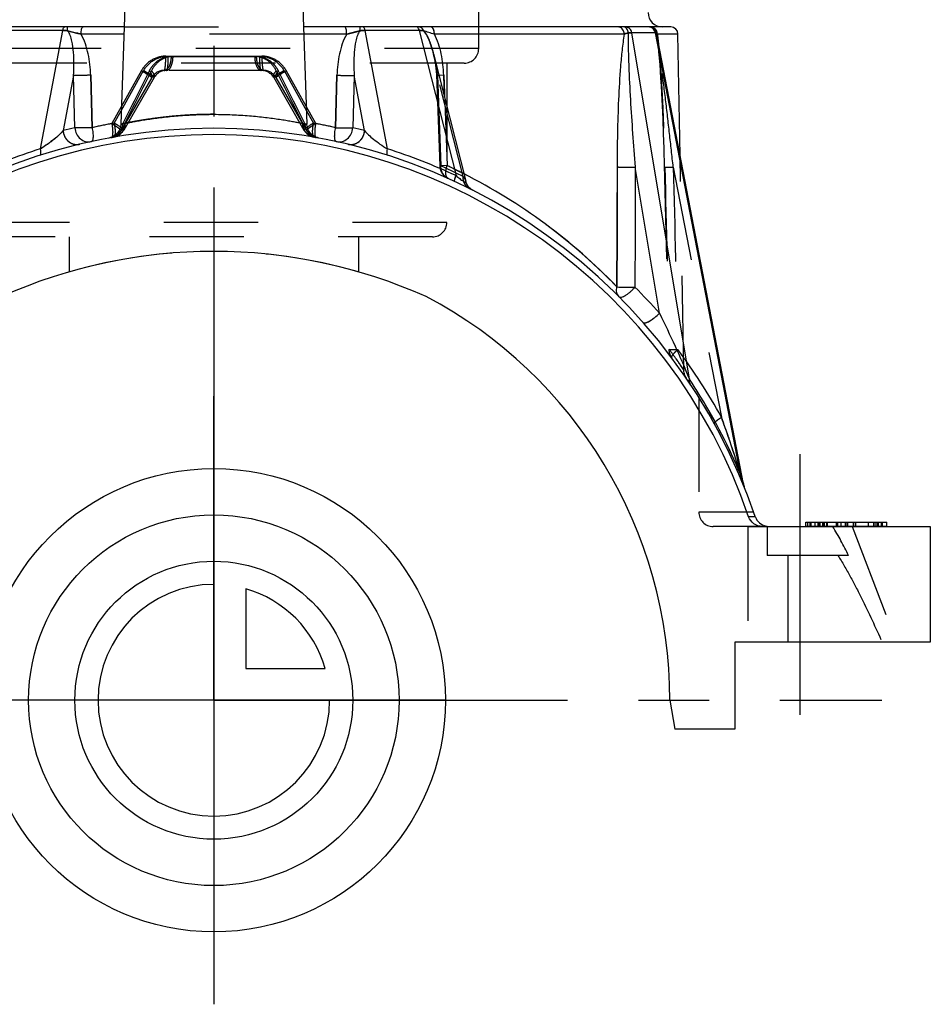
# Model space of a CAD drawing. Header units: millimetres. Extents: x 450 to 550, y 433 to 568.
# Tile 2 of 7: x 487 to 550, y 433 to 501. Entities that reach past the tile are written whole.
import ezdxf

# ---------------------------------------------------------------- set-up
doc = ezdxf.new("R2010")
doc.units = ezdxf.units.MM
doc.header["$LTSCALE"] = 65.185185
doc.linetypes.add('CENTER', pattern=[0.6, 0.375, -0.075, 0.075, -0.075])
doc.linetypes.add('HIDDEN', pattern=[0.2, 0.1, -0.1])
for name, color, linetype in [('ACHSEN_S', 7, 'CONTINUOUS'), ('KOERPER', 7, 'CONTINUOUS'), ('KONST.EL_MIT_GEO', 7, 'CONTINUOUS'), ('KURVEN', 7, 'CONTINUOUS')]:
    doc.layers.add(name, color=color, linetype=linetype)

msp = doc.modelspace()

# ---------------------------------------------------------------- linework, layer by layer
at = {"layer": 'ACHSEN_S', "color": 2, "linetype": 'CENTER'}
msp.add_line((500, 567.639), (500, 433), dxfattribs=at)
at = {"layer": 'KOERPER', "color": 2, "linetype": 'CENTER'}
for q in [(500, 475), (453.724, 454), (546.146, 454), (500, 433)]:
    msp.add_line((500, 454), q, dxfattribs=at)
at = {"layer": 'KOERPER', "color": 8, "linetype": 'HIDDEN'}
for p, q in [((536.9, 466), (544.1, 466)), ((538.237, 466), (538.237, 464)), ((543.852, 464), (538.237, 464)), ((539.657, 464), (539.657, 458))]:
    msp.add_line(p, q, dxfattribs=at)
at = {"layer": 'KOERPER', "color": 7, "linetype": 'Continuous'}
for p, q in [((549.5, 466), (549.5, 458)), ((549.5, 458), (536, 458)), ((536, 458), (536, 452))]:
    msp.add_line(p, q, dxfattribs=at)
msp.add_arc((500, 449), 36, 65.9506, 114.0494, dxfattribs=at)
at = {"layer": 'KOERPER', "color": 8, "linetype": 'HIDDEN'}
msp.add_open_spline([(543.852, 464), (543.513, 464.679), (543.158, 465.352), (542.763, 466)], degree=3, dxfattribs=at)
msp.add_open_spline([(543.113, 464), (543.416, 463.527), (543.978, 462.552), (545.007, 460.554), (545.717, 459.024), (546.179, 458)], degree=3, knots=[0, 0, 0, 0, 0.249978, 0.499988, 1, 1, 1, 1], dxfattribs=at)
at = {"layer": 'KONST.EL_MIT_GEO', "color": 7, "linetype": 'Continuous'}
for p, q in [((493.966, 505.235), (493.566, 493.779)), ((506.034, 505.235), (506.434, 493.779)), ((493.801, 500.5), (468.433, 500.5)), ((531.567, 500.5), (506.199, 500.5)), ((489.548, 500.25), (485.805, 500.25)), ((489.548, 500.25), (488.006, 492.079)), ((493.784, 500.009), (490.822, 500.009)), ((509.178, 500.009), (506.216, 500.009)), ((514.195, 500.25), (510.452, 500.25)), ((511.994, 492.079), (510.452, 500.25)), ((514.195, 500.25), (516.732, 490.23)), ((528.354, 500.009), (515.236, 500.009)), ((530.502, 500.095), (528.88, 500.095)), ((532.855, 476.178), (528.88, 500.095)), ((536.385, 469.607), (530.502, 500.095)), ((536.59, 468.93), (530.577, 500.095)), ((532.067, 500.009), (530.641, 500.009)), ((532.214, 491.613), (532.067, 500.009)), ((515.175, 498.643), (517.401, 489.852)), ((490.305, 497.147), (489.586, 493.337)), ((490.404, 493.526), (490.305, 497.147)), ((491.588, 493.543), (491.493, 497.165)), ((508.507, 497.165), (508.412, 493.543)), ((509.695, 497.147), (509.596, 493.526)), ((510.414, 493.337), (509.695, 497.147)), ((515.884, 497.165), (515.553, 497.152)), ((515.94, 495.624), (515.884, 497.165)), ((493.12, 493.856), (493.599, 494.711)), ((506.401, 494.711), (506.88, 493.856)), ((530.784, 480.723), (529.107, 490.813)), ((517.402, 489.848), (517.402, 489.848)), ((517.914, 489.204), (517.913, 489.205)), ((517.917, 489.203), (517.917, 489.203)), ((536.48, 469.295), (536.529, 469.133)), ((537.409, 466.681), (536.948, 466.677)), ((537.899, 466), (549.5, 466)), ((540.9, 466.3), (546.5, 466.3)), ((540.9, 466), (540.9, 466.3)), ((541.048, 466), (541.048, 466.3)), ((545.909, 466), (545.909, 466.3)), ((546.5, 466), (546.5, 466.3)), ((531.5, 454), (531.853, 452)), ((536, 452), (531.853, 452))]:
    msp.add_line(p, q, dxfattribs=at)
at = {"layer": 'KONST.EL_MIT_GEO', "color": 8, "linetype": 'HIDDEN'}
for p, q in [((518.3, 499), (518.3, 502)), ((493.801, 500.5), (506.199, 500.5)), ((506.216, 500.009), (493.784, 500.009)), ((530.502, 500.095), (530.527, 500.096)), ((530.576, 500.094), (530.577, 500.095)), ((530.577, 500.08), (530.602, 499.914)), ((530.6, 499.927), (530.627, 499.734)), ((530.625, 499.747), (530.65, 499.55)), ((530.648, 499.563), (530.672, 499.362)), ((530.67, 499.375), (530.693, 499.169)), ((530.691, 499.182), (530.713, 498.97)), ((518.3, 499), (481.7, 499)), ((496.681, 498.483), (503.319, 498.483)), ((497.048, 498.465), (502.952, 498.465)), ((515.184, 498.609), (515.225, 498.432)), ((530.712, 498.984), (530.732, 498.767)), ((530.731, 498.78), (530.751, 498.558)), ((530.75, 498.572), (530.786, 498.138)), ((517.3, 498), (482.7, 498)), ((515.225, 498.432), (515.262, 498.242)), ((515.261, 498.247), (515.295, 498.048)), ((515.294, 498.054), (515.323, 497.847)), ((515.322, 497.855), (515.346, 497.639)), ((516.1, 498), (516.1, 487)), ((530.769, 498.344), (530.805, 497.9)), ((530.804, 497.914), (530.838, 497.436)), ((491.493, 497.165), (491.588, 493.543)), ((495.001, 497.482), (492.953, 493.825)), ((493.599, 494.711), (495.151, 497.482)), ((503.423, 497.5), (496.577, 497.5)), ((504.849, 497.482), (506.401, 494.711)), ((507.047, 493.825), (504.999, 497.482)), ((508.412, 493.543), (508.507, 497.165)), ((515.345, 497.648), (515.364, 497.424)), ((515.363, 497.435), (515.376, 497.202)), ((515.376, 497.215), (515.612, 490.9)), ((515.553, 497.152), (515.379, 497.145)), ((515.379, 497.145), (515.455, 497.147)), ((517.22, 490.174), (515.455, 497.147)), ((515.455, 497.147), (515.688, 490.902)), ((515.884, 497.165), (516.111, 490.919)), ((530.837, 497.45), (530.87, 496.95)), ((495.711, 497), (493.6, 493.343)), ((495.866, 497), (493.772, 493.374)), ((504.134, 497), (506.228, 493.374)), ((504.289, 497), (506.4, 493.343)), ((530.869, 496.963), (530.901, 496.44)), ((530.9, 496.454), (530.93, 495.903)), ((530.93, 495.918), (530.973, 495.044)), ((530.972, 495.059), (531.014, 494.12)), ((493.86, 493.839), (493.566, 493.777)), ((493.566, 493.777), (493.711, 493.808)), ((506.434, 493.777), (506.14, 493.839)), ((506.289, 493.808), (506.434, 493.777)), ((531.013, 494.135), (531.051, 493.136)), ((531.051, 493.151), (531.086, 492.097)), ((531.085, 492.113), (531.121, 490.823)), ((531.117, 491.01), (531.438, 478.225)), ((532.473, 476.783), (532.214, 491.613)), ((516.111, 490.919), (515.612, 490.9)), ((515.688, 490.902), (515.612, 490.9)), ((531.739, 490.813), (535.071, 473.543)), ((517.427, 489.765), (517.402, 489.848)), ((517.402, 489.848), (517.402, 489.848)), ((517.44, 489.731), (517.427, 489.765)), ((517.541, 489.536), (517.52, 489.569)), ((517.561, 489.507), (517.541, 489.536)), ((517.648, 489.404), (517.62, 489.433)), ((517.675, 489.376), (517.648, 489.404)), ((517.918, 489.202), (517.696, 489.314)), ((517.88, 489.222), (517.845, 489.243)), ((517.918, 489.202), (517.887, 489.218)), ((517.918, 489.202), (517.908, 489.207)), ((516.1, 487), (483.9, 487)), ((515.1, 486), (484.9, 486)), ((490, 486), (490, 483.591)), ((510, 486), (510, 483.591)), ((533.5, 474.91), (533.5, 467)), ((536.371, 469.408), (536.443, 469.237)), ((536.443, 469.237), (536.482, 469.143)), ((536.482, 469.143), (536.551, 468.977)), ((536.551, 468.977), (536.618, 468.811)), ((536.618, 468.811), (536.644, 468.747)), ((537.299, 467), (533.5, 467)), ((536.948, 466.677), (537.409, 466.681)), ((537.899, 466), (534.5, 466)), ((536.9, 466), (536.9, 458)), ((541.198, 466), (541.198, 466.3)), ((541.218, 466), (541.218, 466.3)), ((541.279, 466), (541.279, 466.3)), ((541.534, 466), (541.534, 466.3)), ((541.746, 466), (541.746, 466.3)), ((541.851, 466), (541.851, 466.3)), ((541.887, 466), (541.887, 466.3)), ((542.081, 466), (542.081, 466.3)), ((542.168, 466), (542.168, 466.3)), ((542.185, 466), (542.185, 466.3)), ((542.35, 466), (542.35, 466.3)), ((542.397, 466), (542.397, 466.3)), ((543.014, 466), (543.014, 466.3)), ((543.066, 466), (543.066, 466.3)), ((543.108, 466), (543.108, 466.3)), ((543.331, 466), (543.331, 466.3)), ((543.65, 466), (543.65, 466.3)), ((543.753, 466), (543.753, 466.3)), ((543.808, 466), (543.808, 466.3)), ((544.1, 466), (547.171, 458)), ((544.197, 466), (544.197, 466.3)), ((544.332, 466), (544.332, 466.3)), ((544.345, 466), (544.345, 466.3)), ((545.232, 466), (545.232, 466.3)), ((545.598, 466), (545.598, 466.3)), ((545.611, 466), (545.611, 466.3)), ((545.76, 466), (545.76, 466.3)), ((545.866, 466), (545.866, 466.3)), ((546.121, 466), (546.121, 466.3)), ((546.134, 466), (546.134, 466.3)), ((546.202, 466), (546.202, 466.3)), ((547.171, 458), (536.9, 458))]:
    msp.add_line(p, q, dxfattribs=at)
at = {"layer": 'KONST.EL_MIT_GEO', "color": 2, "linetype": 'CENTER'}
msp.add_line((540.5, 453), (540.5, 471), dxfattribs=at)
at = {"layer": 'KONST.EL_MIT_GEO', "color": 7, "linetype": 'Continuous'}
for points in [[(493.566, 493.777), (493.565, 493.745), (493.553, 493.645), (493.531, 493.546), (493.499, 493.449), (493.457, 493.357), (493.407, 493.269), (493.347, 493.187), (493.28, 493.111), (493.205, 493.042), (493.124, 492.982), (493.037, 492.93), (492.946, 492.887), (492.85, 492.853), (492.751, 492.829)], [(507.249, 492.829), (507.15, 492.853), (507.054, 492.887), (506.963, 492.93), (506.876, 492.982), (506.795, 493.042), (506.72, 493.111), (506.653, 493.187), (506.593, 493.269), (506.543, 493.357), (506.501, 493.449), (506.469, 493.546), (506.447, 493.645), (506.435, 493.745), (506.434, 493.777)], [(517.628, 489.425), (517.62, 489.433), (517.613, 489.442), (517.605, 489.451), (517.598, 489.46), (517.59, 489.469), (517.583, 489.479), (517.576, 489.488), (517.569, 489.498), (517.561, 489.507), (517.554, 489.517), (517.547, 489.527), (517.541, 489.537), (517.534, 489.548), (517.527, 489.558), (517.52, 489.569), (517.514, 489.579), (517.508, 489.59), (517.501, 489.601), (517.495, 489.612), (517.489, 489.624), (517.483, 489.635), (517.477, 489.646), (517.471, 489.658), (517.466, 489.67), (517.46, 489.682), (517.455, 489.694), (517.45, 489.706), (517.445, 489.718), (517.44, 489.731), (517.435, 489.743), (517.43, 489.756), (517.426, 489.769), (517.422, 489.782), (517.417, 489.795), (517.413, 489.808), (517.41, 489.821), (517.406, 489.834), (517.402, 489.848)], [(517.911, 489.206), (517.905, 489.209), (517.9, 489.212), (517.894, 489.215), (517.887, 489.218), (517.88, 489.222), (517.873, 489.226), (517.866, 489.231), (517.859, 489.235), (517.851, 489.24), (517.843, 489.244), (517.835, 489.249), (517.828, 489.254), (517.82, 489.26), (517.812, 489.265), (517.804, 489.27), (517.796, 489.276), (517.787, 489.282), (517.779, 489.288), (517.771, 489.294), (517.763, 489.3), (517.755, 489.306), (517.747, 489.312), (517.739, 489.319), (517.731, 489.326), (517.723, 489.332), (517.715, 489.339), (517.707, 489.346), (517.699, 489.354), (517.691, 489.361), (517.683, 489.369), (517.675, 489.376), (517.667, 489.384), (517.659, 489.392), (517.651, 489.4), (517.643, 489.408), (517.636, 489.416), (517.628, 489.425)]]:
    msp.add_lwpolyline(points, dxfattribs=at)
at = {"layer": 'KONST.EL_MIT_GEO', "color": 8, "linetype": 'HIDDEN'}
for points in [[(517.514, 489.579), (517.497, 489.609), (517.459, 489.686), (517.445, 489.718)], [(517.613, 489.442), (517.592, 489.468), (517.569, 489.498)], [(517.739, 489.319), (517.709, 489.345), (517.683, 489.369)], [(517.804, 489.27), (517.775, 489.291), (517.747, 489.312)], [(517.845, 489.243), (517.845, 489.243), (517.812, 489.265)], [(532.646, 476.237), (532.603, 476.307), (532.565, 476.38), (532.533, 476.457), (532.508, 476.537), (532.489, 476.618), (532.477, 476.701), (532.473, 476.783)], [(536.644, 468.747), (536.63, 468.784), (536.617, 468.822), (536.606, 468.861), (536.597, 468.9), (536.59, 468.929)]]:
    msp.add_lwpolyline(points, dxfattribs=at)
at = {"layer": 'KONST.EL_MIT_GEO', "color": 7, "linetype": 'Continuous'}
for centre, radius, start, end in [((531, 501.5), 1, 180, 270), ((528.301, 500.274), 0.226, 80.12022, 89.95015), ((530.049, 500.076), 0.424, 84.94808, 89.98965), ((530.086, 500), 0.5, 10.92127, 90), ((531.567, 500), 0.5, 1.00001, 90.00069), ((530.024, 500.029), 0.478, 41.63241, 48.23578), ((529.978, 500.001), 0.532, 10.19652, 22.47318), ((530.592, 498.08), 2.018, 91.84734, 92.56103), ((530.125, 500.002), 0.516, 15.10833, 22.26468), ((530.116, 499.999), 0.525, 1.01189, 15.12941), ((515.143, 497.864), 15.645, 7.23885, 7.88082), ((508.392, 497.02), 22.449, 5.98651, 7.20256), ((500.049, 456.102), 38.385, 100.39877, 102.73311), ((488.582, 486.306), 8.809, 57.31, 58.99253), ((511.415, 486.31), 8.804, 121.00715, 122.69059), ((499.976, 456.222), 38.263, 77.26321, 79.60491), ((500, 454), 39.5, 18.72266, 161.27734), ((500, 454), 39.063, 18.9367, 161.0633), ((499.077, 453.964), 40.501, 102.3658, 103.55244), ((500.923, 453.964), 40.501, 76.44756, 77.6342), ((500.332, 453.499), 40.501, 107.71764, 114.91782), ((499.669, 453.5), 40.5, 65.08208, 72.28231), ((499.496, 455.212), 39.385, 43.94979, 63.16219), ((500.375, 453.959), 40.51, 41.35233, 44.85154), ((500, 454), 31.5, 0, 62.24176), ((499.045, 453.776), 40.558, 33.04702, 33.52768), ((499.141, 453.839), 40.444, 31.54857, 33.04715), ((499.087, 453.806), 40.507, 22.95914, 31.54796), ((456.975, 445.22), 83.07, 16.84706, 17.0717), ((537.572, 469.118), 1, 190.9209, 192.57988), ((538.357, 467), 1, 198.72266, 258.12632)]:
    msp.add_arc(centre, radius, start, end, dxfattribs=at)
at = {"layer": 'KONST.EL_MIT_GEO', "color": 8, "linetype": 'HIDDEN'}
for centre, radius, start, end in [((530.085, 500.003), 0.497, 9.19128, 10.92127), ((511.815, 496.727), 19.061, 9.85805, 10.17337), ((504.093, 495.851), 11.429, 10.84048, 14.13129), ((517.3, 499), 1, 270, 360), ((501.385, 495.326), 14.187, 7.37465, 10.86386), ((-1233.166, 1364.611), 1934.012, 333.239796, 333.361079), ((-1227.975, 1362.08), 1928.357, 333.240325, 333.360922), ((496.577, 496.5), 1, 90.00851, 149.99787), ((496.732, 496.5), 1, 90.00606, 149.99238), ((496.577, 497.724), 0.224, 270.05537, 280.35948), ((503.268, 496.5), 1, 30.00711, 89.98974), ((503.423, 496.5), 1, 30.00652, 89.9945), ((2203.379, 1349.703), 1900.822, 206.638032, 206.760369), ((2067.091, 1281.124), 1748.133, 206.633595, 206.76777), ((500.028, 456.201), 38.284, 100.65051, 102.73626), ((492.708, 493.833), 1.003, 348.27176, 356.39839), ((492.848, 493.765), 0.864, 352.0274, 355.62011), ((492.735, 493.83), 0.976, 356.42212, 358.68097), ((492.83, 493.766), 0.882, 355.63068, 2.71471), ((507.297, 493.767), 1.008, 177.65483, 179.16877), ((507.383, 493.844), 1.094, 181.87238, 186.60312), ((507.344, 493.839), 1.055, 186.59935, 191.50998), ((499.99, 456.291), 38.192, 77.26126, 79.35198), ((492.734, 493.843), 1, 280.33547, 330), ((492.906, 493.874), 1, 280.08748, 330), ((492.743, 493.799), 0.955, 296.21188, 306.87871), ((492.735, 493.809), 0.968, 306.88207, 312.14464), ((492.722, 493.823), 0.987, 312.16524, 322.53266), ((492.885, 493.756), 0.826, 330.00305, 333.70714), ((492.876, 493.76), 0.835, 333.72742, 344.74111), ((492.696, 493.835), 1.015, 343.18739, 348.28756), ((492.863, 493.763), 0.849, 344.75888, 352.02894), ((507.094, 493.874), 1, 210, 259.9127), ((507.129, 493.761), 0.84, 187.93328, 198.9139), ((507.295, 493.829), 1.005, 191.5074, 196.6557), ((507.12, 493.758), 0.831, 198.92366, 209.98158), ((507.266, 493.843), 1, 210, 259.66453), ((507.274, 493.82), 0.982, 217.44573, 227.86072), ((507.264, 493.81), 0.968, 227.89681, 233.16877), ((492.744, 493.786), 0.942, 280.3636, 285.76064), ((492.736, 493.815), 0.972, 285.72711, 296.15531), ((507.258, 493.796), 0.953, 254.3315, 259.65828), ((516.611, 490.937), 1, 182.1328, 245.78609), ((499.077, 453.966), 40.499, 63.38494, 65.78611), ((499.531, 455.254), 39.331, 43.94098, 65.06761), ((499.822, 455.783), 38.729, 63.21042, 65.12759), ((518.252, 490.13), 1.032, 177.56955, 182.59038), ((515.1, 487), 1, 270, 360), ((500, 449), 36, 73.87215, 106.12786), ((498.624, 454.397), 40.581, 34.93205, 35.97006), ((499.618, 453.965), 40.5, 28.90879, 36.78184), ((499.093, 453.809), 40.5, 22.95862, 33.52674), ((465.412, 448.042), 74.18, 16.94795, 20.10744), ((467.66, 448.703), 71.838, 16.53425, 16.9663), ((537.572, 469.118), 1, 192.57988, 201.6878), ((534.5, 467), 1, 180, 270), ((538.357, 467), 1, 258.12632, 270)]:
    msp.add_arc(centre, radius, start, end, dxfattribs=at)
at = {"layer": 'KONST.EL_MIT_GEO', "color": 7, "linetype": 'Continuous'}
for points, knots in [([(489.548, 500.25), (489.556, 500.285), (489.574, 500.349), (489.616, 500.442), (489.675, 500.5), (489.714, 500.5)], [0, 0, 0, 0, 0.344026, 0.627492, 1, 1, 1, 1]), ([(489.896, 500.239), (489.896, 500.275), (489.895, 500.338), (489.894, 500.413), (489.892, 500.457), (489.892, 500.48), (489.889, 500.491), (489.89, 500.5), (489.889, 500.5)], [0, 0, 0, 0, 0.412367, 0.730591, 0.846541, 0.930865, 0.982229, 1, 1, 1, 1]), ([(490.822, 500.009), (490.822, 500.126), (490.839, 500.285), (490.892, 500.45), (490.943, 500.5), (490.965, 500.5)], [0, 0, 0, 0, 0.658862, 0.876404, 1, 1, 1, 1]), ([(509.178, 500.009), (509.178, 500.126), (509.161, 500.285), (509.108, 500.45), (509.057, 500.5), (509.035, 500.5)], [0, 0, 0, 0, 0.658872, 0.876413, 1, 1, 1, 1]), ([(510.104, 500.239), (510.104, 500.275), (510.105, 500.338), (510.106, 500.413), (510.108, 500.457), (510.108, 500.48), (510.111, 500.491), (510.11, 500.5), (510.111, 500.5)], [0, 0, 0, 0, 0.412369, 0.730592, 0.846542, 0.930866, 0.98223, 1, 1, 1, 1]), ([(510.452, 500.25), (510.444, 500.285), (510.426, 500.349), (510.384, 500.442), (510.325, 500.5), (510.286, 500.5)], [0, 0, 0, 0, 0.344029, 0.627497, 1, 1, 1, 1]), ([(514.195, 500.25), (514.183, 500.302), (514.158, 500.388), (514.105, 500.467), (514.073, 500.486)], [0, 0, 0, 0, 0.590764, 1, 1, 1, 1]), ([(514.492, 500.239), (514.464, 500.311), (514.386, 500.439), (514.242, 500.5), (514.176, 500.5)], [0, 0, 0, 0, 0.541466, 1, 1, 1, 1]), ([(515.236, 500.009), (515.236, 500.072), (515.223, 500.193), (515.174, 500.371), (515.072, 500.5), (514.999, 500.5)], [0, 0, 0, 0, 0.328758, 0.61907, 1, 1, 1, 1]), ([(528.354, 500.009), (528.352, 500.113), (528.292, 500.32), (528.118, 500.455), (528.025, 500.483)], [0, 0, 0, 0, 0.517518, 1, 1, 1, 1]), ([(528.63, 500.094), (528.618, 500.19), (528.566, 500.362), (528.415, 500.484), (528.34, 500.497)], [0, 0, 0, 0, 0.558159, 1, 1, 1, 1]), ([(528.88, 500.095), (528.86, 500.204), (528.753, 500.412), (528.531, 500.5), (528.426, 500.5)], [0, 0, 0, 0, 0.512486, 1, 1, 1, 1]), ([(530.343, 500.386), (530.325, 500.402), (530.25, 500.459), (530.156, 500.492), (530.086, 500.498)], [0, 0, 0, 0, 0.254974, 1, 1, 1, 1]), ([(489.896, 500.239), (489.866, 500.241), (489.751, 500.249), (489.634, 500.251), (489.548, 500.25)], [0, 0, 0, 0, 0.255903, 1, 1, 1, 1]), ([(490.305, 497.147), (490.322, 497.413), (490.342, 497.946), (490.314, 498.741), (490.229, 499.398), (490.089, 499.9), (489.977, 500.139), (489.896, 500.239)], [0, 0, 0, 0, 0.253111, 0.504931, 0.754709, 0.878349, 1, 1, 1, 1]), ([(490.822, 500.009), (490.745, 500.025), (490.434, 500.091), (490.126, 500.172), (489.896, 500.239)], [0, 0, 0, 0, 0.246026, 1, 1, 1, 1]), ([(491.493, 497.165), (491.48, 497.657), (491.401, 498.396), (491.141, 499.345), (490.944, 499.797), (490.822, 500.009)], [0, 0, 0, 0, 0.501278, 0.751338, 1, 1, 1, 1]), ([(509.178, 500.009), (509.056, 499.797), (508.859, 499.345), (508.599, 498.396), (508.52, 497.657), (508.507, 497.165)], [0, 0, 0, 0, 0.248662, 0.498722, 1, 1, 1, 1]), ([(510.104, 500.239), (510.027, 500.217), (509.722, 500.128), (509.411, 500.057), (509.178, 500.009)], [0, 0, 0, 0, 0.251635, 1, 1, 1, 1]), ([(510.104, 500.239), (510.023, 500.139), (509.911, 499.9), (509.771, 499.398), (509.686, 498.741), (509.658, 497.946), (509.678, 497.413), (509.695, 497.147)], [0, 0, 0, 0, 0.121651, 0.245291, 0.495069, 0.746889, 1, 1, 1, 1]), ([(510.452, 500.25), (510.424, 500.25), (510.308, 500.251), (510.192, 500.245), (510.104, 500.239)], [0, 0, 0, 0, 0.241834, 1, 1, 1, 1]), ([(514.492, 500.239), (514.47, 500.241), (514.371, 500.249), (514.272, 500.251), (514.195, 500.25)], [0, 0, 0, 0, 0.226935, 1, 1, 1, 1]), ([(515.175, 498.643), (515.104, 498.925), (514.979, 499.346), (514.747, 499.88), (514.593, 500.133), (514.492, 500.239)], [0, 0, 0, 0, 0.498903, 0.749825, 1, 1, 1, 1]), ([(515.236, 500.009), (515.106, 500.038), (514.854, 500.104), (514.611, 500.196), (514.492, 500.239)], [0, 0, 0, 0, 0.515227, 1, 1, 1, 1]), ([(515.884, 497.165), (515.866, 497.657), (515.786, 498.395), (515.538, 499.343), (515.352, 499.796), (515.236, 500.009)], [0, 0, 0, 0, 0.502928, 0.752936, 1, 1, 1, 1]), ([(528.354, 500.009), (528.289, 499.643), (528.193, 498.896), (528.054, 497.383), (527.947, 495.466), (527.876, 493.152), (527.861, 491.605), (527.86, 490.831)], [0, 0, 0, 0, 0.121285, 0.245124, 0.495501, 0.747414, 1, 1, 1, 1]), ([(528.63, 500.094), (528.604, 500.086), (528.511, 500.06), (528.418, 500.032), (528.354, 500.009)], [0, 0, 0, 0, 0.285812, 1, 1, 1, 1]), ([(528.63, 500.094), (528.62, 499.713), (528.627, 498.946), (528.675, 497.405), (528.774, 495.469), (528.926, 493.142), (529.044, 491.59), (529.107, 490.813)], [0, 0, 0, 0, 0.123025, 0.247427, 0.497581, 0.748564, 1, 1, 1, 1]), ([(528.88, 500.095), (528.864, 500.096), (528.781, 500.098), (528.698, 500.096), (528.63, 500.094)], [0, 0, 0, 0, 0.190261, 1, 1, 1, 1]), ([(530.577, 500.095), (530.577, 500.096), (530.571, 500.096), (530.557, 500.098), (530.54, 500.097), (530.527, 500.096)], [0, 0, 0, 0, 0.07223, 0.261789, 1, 1, 1, 1]), ([(530.641, 500.009), (530.634, 500.012), (530.613, 500.026), (530.593, 500.044), (530.584, 500.059)], [0, 0, 0, 0, 0.299937, 1, 1, 1, 1]), ([(491.493, 497.165), (491.259, 497.157), (490.863, 497.148), (490.466, 497.142), (490.305, 497.147)], [0, 0, 0, 0, 0.59246, 1, 1, 1, 1]), ([(508.507, 497.165), (508.741, 497.157), (509.137, 497.148), (509.534, 497.142), (509.695, 497.147)], [0, 0, 0, 0, 0.59246, 1, 1, 1, 1]), ([(493.566, 493.777), (493.564, 493.779), (493.586, 493.779), (493.598, 493.786), (493.644, 493.793), (493.695, 493.805), (493.766, 493.819), (493.888, 493.845), (494.078, 493.883), (494.348, 493.936), (494.672, 493.995), (495.047, 494.06), (495.637, 494.153), (496.472, 494.265), (497.569, 494.375), (498.76, 494.448), (499.581, 494.465), (500, 494.465)], [0, 0, 0, 0, 0.001237, 0.00494, 0.011094, 0.019682, 0.030679, 0.044047, 0.077724, 0.120311, 0.171323, 0.230206, 0.296356, 0.447792, 0.619894, 0.806285, 1, 1, 1, 1]), ([(500, 494.465), (500.419, 494.465), (501.24, 494.448), (502.431, 494.375), (503.528, 494.265), (504.362, 494.153), (504.953, 494.06), (505.327, 493.995), (505.652, 493.936), (505.922, 493.883), (506.111, 493.845), (506.234, 493.819), (506.304, 493.805), (506.358, 493.793), (506.398, 493.786), (506.42, 493.778), (506.432, 493.779), (506.434, 493.777)], [0, 0, 0, 0, 0.193709, 0.380093, 0.552191, 0.703627, 0.769778, 0.828662, 0.879676, 0.922265, 0.955944, 0.969313, 0.980312, 0.988901, 0.995056, 0.998762, 1, 1, 1, 1]), ([(493.12, 493.856), (493.131, 493.77), (493.158, 493.604), (493.176, 493.369), (493.177, 493.17), (493.164, 493.051), (493.152, 493.002)], [0, 0, 0, 0, 0.304963, 0.584992, 0.82147, 1, 1, 1, 1]), ([(493.54, 493.586), (493.525, 493.597), (493.459, 493.642), (493.392, 493.687), (493.34, 493.72)], [0, 0, 0, 0, 0.229806, 1, 1, 1, 1]), ([(506.46, 493.586), (506.475, 493.597), (506.541, 493.642), (506.608, 493.687), (506.66, 493.72)], [0, 0, 0, 0, 0.229806, 1, 1, 1, 1]), ([(506.848, 493.002), (506.836, 493.051), (506.823, 493.17), (506.824, 493.369), (506.842, 493.604), (506.869, 493.77), (506.88, 493.856)], [0, 0, 0, 0, 0.17853, 0.415008, 0.695037, 1, 1, 1, 1]), ([(489.586, 493.337), (489.506, 493.237), (489.304, 493.031), (488.947, 492.725), (488.51, 492.397), (488.184, 492.182), (488.006, 492.079)], [0, 0, 0, 0, 0.190884, 0.424109, 0.695537, 1, 1, 1, 1]), ([(489.586, 493.337), (489.596, 493.193), (489.674, 492.906), (489.947, 492.564), (490.329, 492.37), (490.613, 492.369), (490.744, 492.4)], [0, 0, 0, 0, 0.259027, 0.513912, 0.760344, 1, 1, 1, 1]), ([(491.588, 493.543), (491.354, 493.535), (490.959, 493.526), (490.564, 493.52), (490.404, 493.526)], [0, 0, 0, 0, 0.59263, 1, 1, 1, 1]), ([(490.404, 493.526), (490.414, 493.382), (490.488, 493.099), (490.756, 492.758), (491.13, 492.561), (491.411, 492.555), (491.541, 492.584)], [0, 0, 0, 0, 0.25903, 0.513803, 0.760255, 1, 1, 1, 1]), ([(491.588, 493.543), (491.611, 493.425), (491.646, 493.205), (491.659, 492.944), (491.642, 492.77), (491.62, 492.666), (491.578, 492.592), (491.541, 492.584)], [0, 0, 0, 0, 0.362432, 0.668839, 0.78942, 0.884257, 1, 1, 1, 1]), ([(508.459, 492.584), (508.422, 492.592), (508.38, 492.666), (508.358, 492.77), (508.341, 492.944), (508.354, 493.205), (508.389, 493.425), (508.412, 493.543)], [0, 0, 0, 0, 0.115743, 0.210581, 0.331161, 0.637568, 1, 1, 1, 1]), ([(508.412, 493.543), (508.646, 493.535), (509.041, 493.526), (509.436, 493.52), (509.596, 493.526)], [0, 0, 0, 0, 0.592642, 1, 1, 1, 1]), ([(508.459, 492.584), (508.589, 492.555), (508.87, 492.561), (509.244, 492.758), (509.512, 493.099), (509.586, 493.382), (509.596, 493.526)], [0, 0, 0, 0, 0.239745, 0.486197, 0.74097, 1, 1, 1, 1]), ([(509.256, 492.4), (509.387, 492.369), (509.671, 492.37), (510.053, 492.564), (510.326, 492.906), (510.404, 493.193), (510.414, 493.337)], [0, 0, 0, 0, 0.239656, 0.486088, 0.740973, 1, 1, 1, 1]), ([(510.414, 493.337), (510.494, 493.237), (510.696, 493.031), (511.053, 492.725), (511.491, 492.397), (511.816, 492.182), (511.994, 492.079)], [0, 0, 0, 0, 0.190883, 0.42411, 0.69554, 1, 1, 1, 1]), ([(488.006, 492.079), (488.024, 491.974), (488.041, 491.834), (488.027, 491.681), (487.997, 491.632), (487.979, 491.626)], [0, 0, 0, 0, 0.680182, 0.88222, 1, 1, 1, 1]), ([(512.021, 491.626), (512.003, 491.632), (511.973, 491.681), (511.959, 491.834), (511.976, 491.974), (511.994, 492.079)], [0, 0, 0, 0, 0.11778, 0.319818, 1, 1, 1, 1]), ([(527.86, 490.831), (528.041, 490.819), (528.457, 490.811), (528.873, 490.81), (529.107, 490.813)], [0, 0, 0, 0, 0.436745, 1, 1, 1, 1]), ([(516.642, 489.823), (516.631, 489.828), (516.628, 489.88), (516.644, 489.954), (516.679, 490.083), (516.712, 490.176), (516.732, 490.23)], [0, 0, 0, 0, 0.088749, 0.286731, 0.595551, 1, 1, 1, 1]), ([(516.732, 490.23), (516.816, 490.159), (516.941, 490.055), (517.108, 489.928), (517.219, 489.851), (517.302, 489.803), (517.355, 489.785), (517.38, 489.782), (517.399, 489.79), (517.41, 489.814), (517.406, 489.834), (517.402, 489.848)], [0, 0, 0, 0, 0.377154, 0.559428, 0.723055, 0.845699, 0.886231, 0.913754, 0.932961, 0.950981, 1, 1, 1, 1]), ([(528.003, 481.858), (527.922, 481.94), (527.804, 482.17), (527.82, 482.422), (527.851, 482.546)], [0, 0, 0, 0, 0.472937, 1, 1, 1, 1]), ([(527.851, 482.546), (528.033, 482.535), (528.447, 482.526), (528.861, 482.526), (529.094, 482.529)], [0, 0, 0, 0, 0.437978, 1, 1, 1, 1]), ([(528.003, 481.858), (528.042, 481.819), (528.166, 481.827), (528.307, 481.882), (528.456, 481.963), (528.615, 482.074), (528.781, 482.208), (528.942, 482.362), (529.043, 482.474), (529.094, 482.529)], [0, 0, 0, 0, 0.125226, 0.226656, 0.353191, 0.50062, 0.662581, 0.831774, 1, 1, 1, 1]), ([(529.651, 480.097), (529.688, 480.056), (529.812, 480.061), (529.954, 480.111), (530.175, 480.219), (530.461, 480.419), (530.679, 480.614), (530.784, 480.723)], [0, 0, 0, 0, 0.122473, 0.223744, 0.350993, 0.662035, 1, 1, 1, 1]), ([(530.784, 480.723), (531.157, 479.975), (531.876, 478.473), (532.534, 476.943), (532.855, 476.178)], [0, 0, 0, 0, 0.501697, 1, 1, 1, 1]), ([(532.928, 475.817), (532.895, 475.867), (532.847, 475.987), (532.846, 476.114), (532.855, 476.178)], [0, 0, 0, 0, 0.481661, 1, 1, 1, 1]), ([(536.371, 469.408), (536.365, 469.422), (536.347, 469.488), (536.364, 469.559), (536.385, 469.607)], [0, 0, 0, 0, 0.227179, 1, 1, 1, 1]), ([(537.899, 466), (537.695, 466), (537.276, 466.131), (537.015, 466.484), (536.948, 466.677)], [0, 0, 0, 0, 0.500051, 1, 1, 1, 1])]:
    msp.add_open_spline(points, degree=3, knots=knots, dxfattribs=at)
at = {"layer": 'KONST.EL_MIT_GEO', "color": 8, "linetype": 'HIDDEN'}
for points, knots in [([(489.896, 500.239), (489.896, 500.275), (489.895, 500.338), (489.894, 500.413), (489.892, 500.457), (489.892, 500.48), (489.889, 500.491), (489.89, 500.5), (489.889, 500.5)], [0, 0, 0, 0, 0.412369, 0.730592, 0.846542, 0.930866, 0.98223, 1, 1, 1, 1]), ([(510.104, 500.239), (510.104, 500.275), (510.105, 500.338), (510.106, 500.413), (510.108, 500.457), (510.108, 500.48), (510.111, 500.491), (510.11, 500.5), (510.111, 500.5)], [0, 0, 0, 0, 0.412367, 0.730591, 0.846541, 0.930865, 0.982229, 1, 1, 1, 1]), ([(514.492, 500.239), (514.464, 500.311), (514.386, 500.439), (514.242, 500.5), (514.176, 500.5)], [0, 0, 0, 0, 0.541462, 1, 1, 1, 1]), ([(515.236, 500.009), (515.236, 500.072), (515.223, 500.193), (515.174, 500.371), (515.072, 500.5), (514.999, 500.5)], [0, 0, 0, 0, 0.328751, 0.61906, 1, 1, 1, 1]), ([(530.502, 500.095), (530.483, 500.204), (530.375, 500.412), (530.154, 500.5), (530.049, 500.5)], [0, 0, 0, 0, 0.512486, 1, 1, 1, 1]), ([(530.641, 500.009), (530.639, 500.134), (530.54, 500.39), (530.285, 500.5), (530.163, 500.5)], [0, 0, 0, 0, 0.507973, 1, 1, 1, 1]), ([(489.548, 500.25), (489.576, 500.25), (489.692, 500.251), (489.808, 500.245), (489.896, 500.239)], [0, 0, 0, 0, 0.241834, 1, 1, 1, 1]), ([(489.896, 500.239), (489.973, 500.217), (490.278, 500.128), (490.589, 500.057), (490.822, 500.009)], [0, 0, 0, 0, 0.251635, 1, 1, 1, 1]), ([(509.178, 500.009), (509.255, 500.025), (509.566, 500.091), (509.874, 500.172), (510.104, 500.239)], [0, 0, 0, 0, 0.246026, 1, 1, 1, 1]), ([(510.104, 500.239), (510.134, 500.241), (510.249, 500.249), (510.366, 500.251), (510.452, 500.25)], [0, 0, 0, 0, 0.255903, 1, 1, 1, 1]), ([(514.195, 500.25), (514.222, 500.25), (514.321, 500.251), (514.42, 500.246), (514.492, 500.239)], [0, 0, 0, 0, 0.27105, 1, 1, 1, 1]), ([(514.492, 500.239), (514.593, 500.133), (514.747, 499.88), (514.979, 499.346), (515.104, 498.925), (515.175, 498.643)], [0, 0, 0, 0, 0.250175, 0.501097, 1, 1, 1, 1]), ([(528.354, 500.009), (528.373, 500.016), (528.464, 500.047), (528.557, 500.073), (528.63, 500.094)], [0, 0, 0, 0, 0.212011, 1, 1, 1, 1]), ([(528.63, 500.094), (528.656, 500.094), (528.739, 500.097), (528.822, 500.098), (528.88, 500.095)], [0, 0, 0, 0, 0.306489, 1, 1, 1, 1]), ([(530.577, 500.08), (530.576, 500.083), (530.576, 500.087), (530.576, 500.091), (530.576, 500.094)], [0, 0, 0, 0, 0.497728, 1, 1, 1, 1]), ([(531.739, 490.813), (531.655, 491.59), (531.484, 493.144), (531.214, 495.471), (530.973, 497.407), (530.761, 498.947), (530.644, 499.714), (530.576, 500.094)], [0, 0, 0, 0, 0.25065, 0.501221, 0.751466, 0.876215, 1, 1, 1, 1]), ([(530.576, 500.094), (530.576, 500.091), (530.576, 500.087), (530.576, 500.083), (530.577, 500.081)], [0, 0, 0, 0, 0.502159, 1, 1, 1, 1]), ([(530.577, 500.08), (530.578, 500.073), (530.58, 500.066), (530.584, 500.06), (530.584, 500.059)], [0, 0, 0, 0, 0.902802, 1, 1, 1, 1]), ([(530.641, 500.009), (530.692, 499.642), (530.769, 498.895), (530.888, 497.382), (530.995, 495.466), (531.089, 493.152), (531.135, 491.605), (531.155, 490.831)], [0, 0, 0, 0, 0.120922, 0.244664, 0.495117, 0.747218, 1, 1, 1, 1]), ([(496.681, 498.483), (496.344, 498.483), (495.656, 498.292), (495.166, 497.778), (495.001, 497.482)], [0, 0, 0, 0, 0.499298, 1, 1, 1, 1]), ([(495.151, 497.482), (495.316, 497.777), (495.806, 498.292), (496.493, 498.483), (496.831, 498.483)], [0, 0, 0, 0, 0.500655, 1, 1, 1, 1]), ([(497.181, 498.465), (497.024, 498.465), (496.711, 498.415), (496.143, 498.132), (495.826, 497.748), (495.684, 497.465)], [0, 0, 0, 0, 0.249756, 0.495625, 1, 1, 1, 1]), ([(495.941, 498.001), (496.087, 498.141), (496.431, 498.378), (496.843, 498.465), (497.048, 498.465)], [0, 0, 0, 0, 0.497779, 1, 1, 1, 1]), ([(496.577, 497.5), (496.586, 497.5), (496.605, 497.53), (496.619, 497.584), (496.637, 497.675), (496.658, 497.851), (496.676, 498.125), (496.681, 498.357), (496.681, 498.483)], [0, 0, 0, 0, 0.027466, 0.08648, 0.178832, 0.301908, 0.621829, 1, 1, 1, 1]), ([(496.831, 498.483), (496.83, 498.357), (496.826, 498.125), (496.809, 497.851), (496.789, 497.676), (496.772, 497.583), (496.759, 497.531), (496.741, 497.5), (496.732, 497.5)], [0, 0, 0, 0, 0.378635, 0.698884, 0.822025, 0.914341, 0.973151, 1, 1, 1, 1]), ([(496.732, 497.5), (496.872, 497.5), (497.021, 497.703), (497.104, 497.93), (497.162, 498.159), (497.179, 498.34), (497.181, 498.465)], [0, 0, 0, 0, 0.37422, 0.51339, 0.666791, 1, 1, 1, 1]), ([(497.048, 498.465), (497.047, 498.425), (497.04, 498.268), (497.016, 498.112), (496.985, 498)], [0, 0, 0, 0, 0.258639, 1, 1, 1, 1]), ([(504.316, 497.465), (504.174, 497.748), (503.857, 498.131), (503.289, 498.415), (502.976, 498.465), (502.819, 498.465)], [0, 0, 0, 0, 0.504384, 0.750252, 1, 1, 1, 1]), ([(502.819, 498.465), (502.821, 498.34), (502.838, 498.159), (502.896, 497.93), (502.979, 497.703), (503.128, 497.5), (503.268, 497.5)], [0, 0, 0, 0, 0.333208, 0.486609, 0.625779, 1, 1, 1, 1]), ([(503.015, 498), (503.005, 498.036), (502.97, 498.189), (502.954, 498.346), (502.952, 498.465)], [0, 0, 0, 0, 0.238738, 1, 1, 1, 1]), ([(502.952, 498.465), (503.157, 498.465), (503.569, 498.378), (503.913, 498.142), (504.059, 498.001)], [0, 0, 0, 0, 0.502223, 1, 1, 1, 1]), ([(503.169, 498.483), (503.507, 498.483), (504.194, 498.292), (504.684, 497.777), (504.849, 497.482)], [0, 0, 0, 0, 0.499347, 1, 1, 1, 1]), ([(503.268, 497.5), (503.259, 497.5), (503.241, 497.531), (503.228, 497.583), (503.211, 497.676), (503.191, 497.851), (503.174, 498.125), (503.17, 498.357), (503.169, 498.483)], [0, 0, 0, 0, 0.026849, 0.085659, 0.177975, 0.301116, 0.621365, 1, 1, 1, 1]), ([(504.999, 497.482), (504.834, 497.778), (504.344, 498.292), (503.656, 498.483), (503.319, 498.483)], [0, 0, 0, 0, 0.500702, 1, 1, 1, 1]), ([(503.319, 498.483), (503.319, 498.357), (503.324, 498.125), (503.342, 497.851), (503.363, 497.675), (503.381, 497.584), (503.395, 497.53), (503.414, 497.5), (503.423, 497.5)], [0, 0, 0, 0, 0.378171, 0.698092, 0.821168, 0.91352, 0.972534, 1, 1, 1, 1]), ([(515.455, 497.147), (515.438, 497.272), (515.367, 497.774), (515.269, 498.272), (515.176, 498.641)], [0, 0, 0, 0, 0.248854, 1, 1, 1, 1]), ([(495.55, 497.465), (495.576, 497.516), (495.683, 497.71), (495.823, 497.886), (495.941, 498.001)], [0, 0, 0, 0, 0.257133, 1, 1, 1, 1]), ([(496.985, 498), (496.967, 497.934), (496.925, 497.814), (496.825, 497.628), (496.703, 497.519), (496.617, 497.504)], [0, 0, 0, 0, 0.317726, 0.591553, 1, 1, 1, 1]), ([(503.228, 497.59), (503.204, 497.612), (503.105, 497.732), (503.047, 497.882), (503.015, 498)], [0, 0, 0, 0, 0.211431, 1, 1, 1, 1]), ([(504.059, 498.001), (504.098, 497.963), (504.251, 497.802), (504.374, 497.615), (504.45, 497.465)], [0, 0, 0, 0, 0.24424, 1, 1, 1, 1]), ([(491.493, 497.165), (491.259, 497.157), (490.863, 497.148), (490.466, 497.142), (490.305, 497.147)], [0, 0, 0, 0, 0.59246, 1, 1, 1, 1]), ([(495.001, 497.483), (495.098, 497.426), (495.236, 497.342), (495.408, 497.233), (495.515, 497.162), (495.599, 497.104), (495.663, 497.056), (495.694, 497.028), (495.715, 497.006), (495.711, 497)], [0, 0, 0, 0, 0.39016, 0.56183, 0.710521, 0.831662, 0.921456, 0.977456, 1, 1, 1, 1]), ([(495.866, 497), (495.869, 497.006), (495.848, 497.028), (495.817, 497.055), (495.752, 497.104), (495.668, 497.162), (495.56, 497.232), (495.387, 497.342), (495.248, 497.425), (495.151, 497.483)], [0, 0, 0, 0, 0.022277, 0.078248, 0.168102, 0.289349, 0.438153, 0.609907, 1, 1, 1, 1]), ([(495.711, 497), (495.727, 497.027), (495.749, 497.121), (495.689, 497.291), (495.604, 497.404), (495.551, 497.465)], [0, 0, 0, 0, 0.183145, 0.529921, 1, 1, 1, 1]), ([(495.684, 497.465), (495.724, 497.423), (495.792, 497.339), (495.88, 497.192), (495.9, 497.058), (495.866, 497)], [0, 0, 0, 0, 0.335865, 0.613166, 1, 1, 1, 1]), ([(503.423, 497.5), (503.406, 497.5), (503.333, 497.508), (503.268, 497.551), (503.228, 497.59)], [0, 0, 0, 0, 0.231417, 1, 1, 1, 1]), ([(504.134, 497), (504.1, 497.058), (504.12, 497.192), (504.208, 497.339), (504.276, 497.422), (504.316, 497.465)], [0, 0, 0, 0, 0.386806, 0.664126, 1, 1, 1, 1]), ([(504.849, 497.483), (504.752, 497.425), (504.613, 497.342), (504.44, 497.232), (504.332, 497.162), (504.248, 497.104), (504.183, 497.055), (504.152, 497.028), (504.131, 497.006), (504.134, 497)], [0, 0, 0, 0, 0.390096, 0.561849, 0.710652, 0.831898, 0.921751, 0.977721, 1, 1, 1, 1]), ([(504.449, 497.465), (504.412, 497.423), (504.311, 497.298), (504.233, 497.097), (504.289, 497)], [0, 0, 0, 0, 0.335995, 1, 1, 1, 1]), ([(504.289, 497), (504.285, 497.006), (504.306, 497.028), (504.337, 497.056), (504.401, 497.104), (504.485, 497.162), (504.592, 497.233), (504.764, 497.342), (504.902, 497.426), (504.999, 497.483)], [0, 0, 0, 0, 0.022544, 0.078545, 0.168339, 0.289482, 0.438174, 0.609843, 1, 1, 1, 1]), ([(508.507, 497.165), (508.741, 497.157), (509.137, 497.148), (509.534, 497.142), (509.695, 497.147)], [0, 0, 0, 0, 0.59246, 1, 1, 1, 1]), ([(500, 494.465), (499.581, 494.465), (498.76, 494.448), (497.569, 494.375), (496.472, 494.265), (495.637, 494.153), (495.047, 494.06), (494.672, 493.995), (494.348, 493.936), (494.078, 493.883), (493.865, 493.84), (493.724, 493.811), (493.642, 493.793), (493.602, 493.786), (493.58, 493.779), (493.568, 493.779), (493.566, 493.777)], [0, 0, 0, 0, 0.193717, 0.380106, 0.552205, 0.703638, 0.769787, 0.828671, 0.879682, 0.922271, 0.955949, 0.980312, 0.988903, 0.995062, 0.998763, 1, 1, 1, 1]), ([(492.953, 493.825), (492.968, 493.704), (493.005, 493.482), (493.014, 493.218), (493, 493.041), (492.982, 492.942), (492.948, 492.865), (492.913, 492.859)], [0, 0, 0, 0, 0.367796, 0.678583, 0.799847, 0.893778, 1, 1, 1, 1]), ([(492.953, 493.825), (493.044, 493.771), (493.207, 493.669), (493.393, 493.541), (493.506, 493.455), (493.561, 493.406), (493.591, 493.374), (493.604, 493.349), (493.6, 493.343)], [0, 0, 0, 0, 0.390134, 0.707346, 0.827044, 0.916171, 0.97301, 1, 1, 1, 1]), ([(493.86, 493.839), (493.857, 493.726), (493.819, 493.501), (493.651, 493.206), (493.397, 492.986), (493.188, 492.908), (493.082, 492.889)], [0, 0, 0, 0, 0.255331, 0.507135, 0.754878, 1, 1, 1, 1]), ([(493.772, 493.374), (493.812, 493.442), (493.868, 493.596), (493.87, 493.758), (493.86, 493.839)], [0, 0, 0, 0, 0.492048, 1, 1, 1, 1]), ([(506.14, 493.839), (506.134, 493.798), (506.125, 493.639), (506.169, 493.476), (506.228, 493.374)], [0, 0, 0, 0, 0.258463, 1, 1, 1, 1]), ([(506.918, 492.889), (506.812, 492.908), (506.603, 492.986), (506.265, 493.277), (506.142, 493.618), (506.14, 493.839)], [0, 0, 0, 0, 0.247061, 0.496392, 1, 1, 1, 1]), ([(507.047, 493.825), (506.956, 493.771), (506.793, 493.669), (506.607, 493.541), (506.494, 493.455), (506.439, 493.406), (506.409, 493.374), (506.396, 493.349), (506.4, 493.343)], [0, 0, 0, 0, 0.390134, 0.707346, 0.827044, 0.916172, 0.97301, 1, 1, 1, 1]), ([(507.087, 492.859), (507.052, 492.865), (507.018, 492.942), (507, 493.041), (506.986, 493.218), (506.995, 493.482), (507.032, 493.704), (507.047, 493.825)], [0, 0, 0, 0, 0.106222, 0.200153, 0.321418, 0.632204, 1, 1, 1, 1]), ([(488.006, 492.079), (488.184, 492.182), (488.51, 492.397), (488.947, 492.725), (489.304, 493.031), (489.506, 493.237), (489.586, 493.337)], [0, 0, 0, 0, 0.304463, 0.57589, 0.809116, 1, 1, 1, 1]), ([(489.586, 493.337), (489.596, 493.193), (489.674, 492.906), (489.947, 492.564), (490.329, 492.37), (490.613, 492.369), (490.744, 492.4)], [0, 0, 0, 0, 0.259027, 0.513912, 0.760344, 1, 1, 1, 1]), ([(493.152, 493.002), (493.149, 492.986), (493.137, 492.945), (493.11, 492.895), (493.082, 492.889)], [0, 0, 0, 0, 0.35105, 1, 1, 1, 1]), ([(493.628, 493.522), (493.621, 493.527), (493.592, 493.549), (493.563, 493.57), (493.54, 493.586)], [0, 0, 0, 0, 0.232871, 1, 1, 1, 1]), ([(493.772, 493.374), (493.776, 493.38), (493.765, 493.402), (493.738, 493.43), (493.69, 493.474), (493.651, 493.505), (493.628, 493.522)], [0, 0, 0, 0, 0.09341, 0.287173, 0.590947, 1, 1, 1, 1]), ([(506.228, 493.374), (506.224, 493.38), (506.235, 493.402), (506.262, 493.43), (506.31, 493.474), (506.349, 493.505), (506.372, 493.522)], [0, 0, 0, 0, 0.093409, 0.287173, 0.590947, 1, 1, 1, 1]), ([(506.372, 493.522), (506.379, 493.527), (506.408, 493.549), (506.437, 493.57), (506.46, 493.586)], [0, 0, 0, 0, 0.232871, 1, 1, 1, 1]), ([(506.918, 492.889), (506.91, 492.891), (506.888, 492.902), (506.864, 492.944), (506.853, 492.98), (506.848, 493.002)], [0, 0, 0, 0, 0.181561, 0.514517, 1, 1, 1, 1]), ([(509.256, 492.4), (509.387, 492.369), (509.671, 492.37), (510.053, 492.564), (510.326, 492.906), (510.404, 493.193), (510.414, 493.337)], [0, 0, 0, 0, 0.239656, 0.486088, 0.740973, 1, 1, 1, 1]), ([(516.201, 490.025), (516.043, 490.096), (515.763, 490.353), (515.68, 490.721), (515.688, 490.902)], [0, 0, 0, 0, 0.487646, 1, 1, 1, 1]), ([(516.201, 490.025), (516.151, 490.047), (516.061, 490.147), (516.016, 490.362), (516.032, 490.628), (516.076, 490.82), (516.111, 490.919)], [0, 0, 0, 0, 0.169216, 0.389219, 0.671035, 1, 1, 1, 1]), ([(527.86, 490.831), (528.041, 490.819), (528.457, 490.811), (528.873, 490.81), (529.107, 490.813)], [0, 0, 0, 0, 0.436745, 1, 1, 1, 1]), ([(531.155, 490.831), (531.146, 490.83), (531.138, 490.827), (531.121, 490.826), (531.121, 490.823)], [0, 0, 0, 0, 0.733667, 1, 1, 1, 1]), ([(531.155, 490.831), (531.146, 490.83), (531.138, 490.827), (531.121, 490.826), (531.121, 490.823)], [0, 0, 0, 0, 0.733664, 1, 1, 1, 1]), ([(531.121, 490.823), (531.121, 490.819), (531.144, 490.82), (531.169, 490.814), (531.225, 490.814), (531.296, 490.812), (531.386, 490.811), (531.535, 490.811), (531.655, 490.812), (531.739, 490.813)], [0, 0, 0, 0, 0.018651, 0.071138, 0.156991, 0.274312, 0.420676, 0.593016, 1, 1, 1, 1]), ([(516.642, 489.823), (516.631, 489.828), (516.628, 489.88), (516.644, 489.954), (516.679, 490.083), (516.712, 490.176), (516.732, 490.23)], [0, 0, 0, 0, 0.088744, 0.286723, 0.595544, 1, 1, 1, 1]), ([(517.696, 489.314), (517.547, 489.389), (517.286, 489.645), (517.213, 489.999), (517.22, 490.174)], [0, 0, 0, 0, 0.487691, 1, 1, 1, 1]), ([(517.22, 490.174), (517.261, 490.115), (517.328, 490.011), (517.389, 489.9), (517.402, 489.848)], [0, 0, 0, 0, 0.572414, 1, 1, 1, 1]), ([(517.696, 489.314), (517.602, 489.361), (517.488, 489.45), (517.402, 489.56), (517.382, 489.589)], [0, 0, 0, 0, 0.746607, 1, 1, 1, 1]), ([(529.651, 480.097), (529.688, 480.056), (529.812, 480.061), (529.955, 480.111), (530.175, 480.219), (530.461, 480.419), (530.679, 480.614), (530.784, 480.723)], [0, 0, 0, 0, 0.12247, 0.223736, 0.350981, 0.662025, 1, 1, 1, 1]), ([(531.438, 478.224), (531.438, 478.227), (531.453, 478.229), (531.46, 478.232), (531.468, 478.233)], [0, 0, 0, 0, 0.271872, 1, 1, 1, 1]), ([(531.438, 478.224), (531.438, 478.22), (531.46, 478.223), (531.485, 478.217), (531.542, 478.216), (531.612, 478.213), (531.702, 478.213), (531.852, 478.212), (531.971, 478.214), (532.055, 478.215)], [0, 0, 0, 0, 0.018208, 0.070608, 0.1565, 0.273968, 0.420432, 0.59281, 1, 1, 1, 1]), ([(531.636, 477.651), (531.576, 477.733), (531.482, 477.921), (531.461, 478.13), (531.468, 478.233)], [0, 0, 0, 0, 0.495455, 1, 1, 1, 1]), ([(532.473, 476.783), (532.452, 476.817), (532.363, 476.945), (532.175, 477.23), (531.863, 477.681), (531.612, 478.033), (531.468, 478.233)], [0, 0, 0, 0, 0.067397, 0.264991, 0.581044, 1, 1, 1, 1]), ([(531.636, 477.651), (531.62, 477.673), (531.638, 477.762), (531.722, 477.88), (531.866, 478.043), (531.983, 478.159), (532.055, 478.215)], [0, 0, 0, 0, 0.110869, 0.317746, 0.621885, 1, 1, 1, 1]), ([(531.894, 477.634), (531.978, 477.514), (532.094, 477.345), (532.237, 477.135), (532.319, 477.013), (532.383, 476.918), (532.426, 476.853), (532.45, 476.818), (532.462, 476.797), (532.468, 476.792), (532.473, 476.781), (532.473, 476.783)], [0, 0, 0, 0, 0.426107, 0.598114, 0.741007, 0.853493, 0.934533, 0.963076, 0.983545, 0.995875, 1, 1, 1, 1]), ([(532.928, 475.817), (532.895, 475.867), (532.847, 475.987), (532.846, 476.114), (532.855, 476.178)], [0, 0, 0, 0, 0.481665, 1, 1, 1, 1]), ([(534.578, 473.095), (534.567, 473.115), (534.608, 473.19), (534.702, 473.278), (534.866, 473.409), (534.997, 473.496), (535.071, 473.543)], [0, 0, 0, 0, 0.098327, 0.303397, 0.612104, 1, 1, 1, 1]), ([(536.59, 468.929), (536.585, 468.957), (536.561, 469.026), (536.515, 469.19), (536.444, 469.422), (536.358, 469.709), (536.237, 470.098), (536.083, 470.589), (535.828, 471.377), (535.495, 472.364), (535.215, 473.151), (535.071, 473.543)], [0, 0, 0, 0, 0.017516, 0.045103, 0.105142, 0.167174, 0.230018, 0.35691, 0.484686, 0.741706, 1, 1, 1, 1]), ([(536.371, 469.408), (536.365, 469.422), (536.347, 469.488), (536.364, 469.559), (536.385, 469.607)], [0, 0, 0, 0, 0.227178, 1, 1, 1, 1]), ([(536.59, 468.929), (536.593, 468.916), (536.568, 469.006), (536.55, 469.06), (536.498, 469.238), (536.444, 469.414), (536.405, 469.543), (536.385, 469.607)], [0, 0, 0, 0, 0.058121, 0.173969, 0.439414, 0.717416, 1, 1, 1, 1]), ([(536.527, 469.147), (536.54, 469.102), (536.559, 469.029), (536.585, 468.958), (536.59, 468.929)], [0, 0, 0, 0, 0.60992, 1, 1, 1, 1])]:
    msp.add_open_spline(points, degree=3, knots=knots, dxfattribs=at)
for points in [[(514.073, 500.486), (514.06, 500.495), (514.045, 500.5), (514.029, 500.5)], [(528.025, 500.483), (527.988, 500.494), (527.95, 500.5), (527.912, 500.5)], [(528.34, 500.497), (528.327, 500.499), (528.314, 500.5), (528.301, 500.5)], [(530.404, 500.385), (530.331, 500.446), (530.237, 500.486), (530.143, 500.497)], [(530.562, 500.149), (530.534, 500.24), (530.477, 500.325), (530.404, 500.385)], [(530.584, 500.059), (530.58, 500.066), (530.578, 500.073), (530.577, 500.08)], [(506.296, 493.645), (506.29, 493.69), (506.288, 493.736), (506.288, 493.781)], [(493.505, 493.223), (493.578, 493.317), (493.634, 493.427), (493.668, 493.541)], [(506.332, 493.541), (506.366, 493.427), (506.422, 493.317), (506.495, 493.223)], [(506.684, 493.035), (506.778, 492.965), (506.887, 492.911), (507, 492.879)], [(527.851, 482.546), (527.855, 485.308), (527.858, 488.069), (527.86, 490.831)], [(531.155, 490.831), (531.26, 486.631), (531.364, 482.432), (531.468, 478.233)], [(531.739, 490.813), (531.845, 486.614), (531.95, 482.415), (532.055, 478.215)], [(517.275, 489.799), (517.243, 489.89), (517.225, 489.987), (517.221, 490.083)], [(517.382, 489.589), (517.338, 489.654), (517.302, 489.725), (517.275, 489.799)], [(531.438, 478.225), (531.443, 478.023), (531.515, 477.814), (531.636, 477.651)]]:
    msp.add_open_spline(points, degree=3, dxfattribs=at)
at = {"layer": 'KONST.EL_MIT_GEO', "color": 7, "linetype": 'Continuous'}
for points in [[(514.051, 500.497), (514.044, 500.499), (514.037, 500.5), (514.029, 500.5)], [(514.073, 500.486), (514.066, 500.491), (514.059, 500.494), (514.051, 500.497)], [(528.025, 500.483), (527.988, 500.494), (527.95, 500.5), (527.912, 500.5)], [(530.344, 500.463), (530.287, 500.487), (530.225, 500.5), (530.163, 500.5)], [(530.498, 500.357), (530.455, 500.401), (530.401, 500.438), (530.344, 500.463)], [(530.47, 500.205), (530.449, 500.256), (530.419, 500.305), (530.382, 500.347)], [(530.602, 500.197), (530.578, 500.256), (530.542, 500.311), (530.498, 500.357)], [(527.86, 490.831), (527.858, 488.069), (527.855, 485.308), (527.851, 482.546)], [(529.107, 490.813), (529.103, 488.052), (529.099, 485.29), (529.094, 482.529)], [(536.529, 469.133), (536.549, 469.065), (536.568, 468.997), (536.59, 468.929)]]:
    msp.add_open_spline(points, degree=3, dxfattribs=at)
at = {"layer": 'KURVEN', "color": 40, "linetype": 'Continuous'}
for p, q in [((500, 470), (500, 438)), ((502.2, 461.692), (502.2, 456.2)), ((502.2, 456.2), (507.692, 456.2)), ((516, 454), (484, 454))]:
    msp.add_line(p, q, dxfattribs=at)
at = {"layer": 'KURVEN', "color": 8, "linetype": 'HIDDEN'}
msp.add_line((546.5, 466), (540.9, 466), dxfattribs=at)
at = {"layer": 'KURVEN', "color": 40, "linetype": 'Continuous'}
for radius in [16, 12.8, 9.6]:
    msp.add_circle((500, 454), radius, dxfattribs=at)
for start, end in [(90, 360), (15.96201, 74.03799)]:
    msp.add_arc((500, 454), 8, start, end, dxfattribs=at)

doc.saveas('drawing.dxf')
